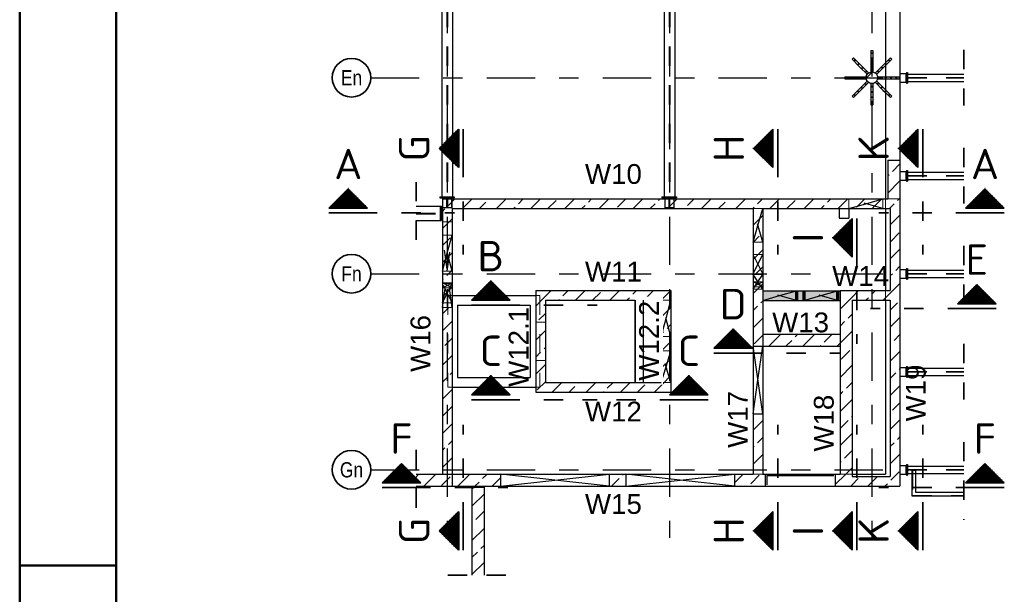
# Model space of a CAD drawing. Header units: millimetres. Extents: x -16 to 44.7, y 0 to 21.2.
# Tile 13 of 49: x 0 to 5.1, y 14.7 to 17.7. Entities that reach past the tile are written whole.
import ezdxf
from ezdxf.enums import TextEntityAlignment as Align

# ---------------------------------------------------------------- set-up
doc = ezdxf.new("R2010")
doc.units = ezdxf.units.MM
doc.linetypes.add('DASHDOTX2', pattern=[2, 1, -0.5, 0, -0.5])
doc.linetypes.add('HIDDEN', pattern=[0.375, 0.25, -0.125])
doc.layers.add('Achsen', color=7, linetype='Continuous', lineweight=20)
doc.layers.add('Wände', color=7, linetype='Continuous', lineweight=20)
doc.styles.add('Arial', font='arial.ttf')
doc.styles.add('Arial Narrow', font='ARIALN.TTF')
doc.styles.add('isocp', font='isocp', dxfattribs={"width": 1.1})
pattern_1 = [(90, (0, 0), (-0.01, 6e-19), [])]
pattern_2 = [(0, (0, 0), (0, 0.01), [])]
pattern_3 = [(45, (0, 0), (-0.08838835, 0.08838835), [0.0625, -0.025]), (45, (-0.0442, 0.0442), (-0.08838835, 0.08838835), [])]

msp = doc.modelspace()

# ---------------------------------------------------------------- hatches: boundary and pattern name
at = {"lineweight": 13}
h = msp.add_hatch(dxfattribs=at)
h.set_pattern_fill('bB', color=6, scale=0.01, angle=45, style=0, pattern_type=2)
h.set_pattern_definition(pattern_3)
h.paths.add_polyline_path([(4.440495, 17.37591), (4.440485, 17.376682), (4.440455, 17.377454), (4.440405, 17.378225), (4.440336, 17.378994), (4.440247, 17.379761), (4.440137, 17.380526), (4.440009, 17.381288), (4.439861, 17.382046), (4.439693, 17.3828), (4.439506, 17.38355), (4.439299, 17.384294), (4.439074, 17.385033), (4.43883, 17.385766), (4.438566, 17.386492), (4.438285, 17.387211), (4.437984, 17.387923), (4.437666, 17.388627), (4.437329, 17.389322), (4.436975, 17.390009), (4.436603, 17.390686), (4.436214, 17.391353), (4.435808, 17.39201), (4.435385, 17.392657), (4.434946, 17.393292), (4.43449, 17.393916), (4.434018, 17.394528), (4.433531, 17.395127), (4.433029, 17.395714), (4.432511, 17.396288), (4.431979, 17.396848), (4.431433, 17.397394), (4.430873, 17.397926), (4.430299, 17.398443), (4.429713, 17.398946), (4.429113, 17.399433), (4.428501, 17.399905), (4.427877, 17.40036), (4.427242, 17.4008), (4.426596, 17.401223), (4.425939, 17.401629), (4.425271, 17.402018), (4.424594, 17.40239), (4.423908, 17.402744), (4.423212, 17.403081), (4.422508, 17.403399), (4.421797, 17.403699), (4.421077, 17.403981), (4.420351, 17.404244), (4.419618, 17.404489), (4.418879, 17.404714), (4.418135, 17.40492), (4.417385, 17.405107), (4.416631, 17.405275), (4.415873, 17.405423), (4.415112, 17.405552), (4.414347, 17.405661), (4.413579, 17.405751), (4.41281, 17.40582), (4.412039, 17.40587), (4.411267, 17.4059), (4.410495, 17.40591), (4.409722, 17.4059), (4.40895, 17.40587), (4.40818, 17.40582), (4.40741, 17.405751), (4.406643, 17.405661), (4.405878, 17.405552), (4.405116, 17.405423), (4.404358, 17.405275), (4.403604, 17.405107), (4.402855, 17.40492), (4.40211, 17.404714), (4.401371, 17.404489), (4.400639, 17.404244), (4.399912, 17.403981), (4.399193, 17.403699), (4.398481, 17.403399), (4.397777, 17.403081), (4.397082, 17.402744), (4.396396, 17.40239), (4.395718, 17.402018), (4.395051, 17.401629), (4.394394, 17.401223), (4.393748, 17.4008), (4.393112, 17.40036), (4.392488, 17.399905), (4.391877, 17.399433), (4.391277, 17.398946), (4.39069, 17.398443), (4.390117, 17.397926), (4.389557, 17.397394), (4.38901, 17.396848), (4.388478, 17.396288), (4.387961, 17.395714), (4.387458, 17.395127), (4.386971, 17.394528), (4.3865, 17.393916), (4.386044, 17.393292), (4.385605, 17.392657), (4.385182, 17.39201), (4.384775, 17.391353), (4.384386, 17.390686), (4.384014, 17.390009), (4.38366, 17.389322), (4.383324, 17.388627), (4.383005, 17.387923), (4.382705, 17.387211), (4.382423, 17.386492), (4.38216, 17.385766), (4.381916, 17.385033), (4.38169, 17.384294), (4.381484, 17.38355), (4.381297, 17.3828), (4.381129, 17.382046), (4.380981, 17.381288), (4.380852, 17.380526), (4.380743, 17.379761), (4.380654, 17.378994), (4.380584, 17.378225), (4.380535, 17.377454), (4.380505, 17.376682), (4.380495, 17.37591), (4.380505, 17.375137), (4.380535, 17.374365), (4.380584, 17.373594), (4.380654, 17.372825), (4.380743, 17.372058), (4.380852, 17.371293), (4.380981, 17.370531), (4.381129, 17.369773), (4.381297, 17.369019), (4.381484, 17.368269), (4.38169, 17.367525), (4.381916, 17.366786), (4.38216, 17.366053), (4.382423, 17.365327), (4.382705, 17.364608), (4.383005, 17.363896), (4.383324, 17.363192), (4.38366, 17.362497), (4.384014, 17.36181), (4.384386, 17.361133), (4.384775, 17.360466), (4.385182, 17.359809), (4.385605, 17.359162), (4.386044, 17.358527), (4.3865, 17.357903), (4.386971, 17.357291), (4.387458, 17.356692), (4.387961, 17.356105), (4.388478, 17.355531), (4.38901, 17.354971), (4.389557, 17.354425), (4.390117, 17.353893), (4.39069, 17.353376), (4.391277, 17.352873), (4.391877, 17.352386), (4.392488, 17.351914), (4.393112, 17.351459), (4.393748, 17.351019), (4.394394, 17.350596), (4.395051, 17.35019), (4.395718, 17.349801), (4.396396, 17.349429), (4.397082, 17.349075), (4.397777, 17.348738), (4.398481, 17.34842), (4.399193, 17.34812), (4.399912, 17.347838), (4.400639, 17.347575), (4.401371, 17.34733), (4.40211, 17.347105), (4.402855, 17.346899), (4.403604, 17.346712), (4.404358, 17.346544), (4.405116, 17.346396), (4.405878, 17.346267), (4.406643, 17.346158), (4.40741, 17.346069), (4.40818, 17.345999), (4.40895, 17.345949), (4.409722, 17.345919), (4.410495, 17.34591), (4.411267, 17.345919), (4.412039, 17.345949), (4.41281, 17.345999), (4.413579, 17.346069), (4.414347, 17.346158), (4.415112, 17.346267), (4.415873, 17.346396), (4.416631, 17.346544), (4.417385, 17.346712), (4.418135, 17.346899), (4.418879, 17.347105), (4.419618, 17.34733), (4.420351, 17.347575), (4.421077, 17.347838), (4.421797, 17.34812), (4.422508, 17.34842), (4.423212, 17.348738), (4.423908, 17.349075), (4.424594, 17.349429), (4.425271, 17.349801), (4.425939, 17.35019), (4.426596, 17.350596), (4.427242, 17.351019), (4.427877, 17.351459), (4.428501, 17.351914), (4.429113, 17.352386), (4.429713, 17.352873), (4.430299, 17.353376), (4.430873, 17.353893), (4.431433, 17.354425), (4.431979, 17.354971), (4.432511, 17.355531), (4.433029, 17.356105), (4.433531, 17.356692), (4.434018, 17.357291), (4.43449, 17.357903), (4.434946, 17.358527), (4.435385, 17.359162), (4.435808, 17.359809), (4.436214, 17.360466), (4.436603, 17.361133), (4.436975, 17.36181), (4.437329, 17.362497), (4.437666, 17.363192), (4.437984, 17.363896), (4.438285, 17.364608), (4.438566, 17.365327), (4.43883, 17.366053), (4.439074, 17.366786), (4.439299, 17.367525), (4.439506, 17.368269), (4.439693, 17.369019), (4.439861, 17.369773), (4.440009, 17.370531), (4.440137, 17.371293), (4.440247, 17.372058), (4.440336, 17.372825), (4.440405, 17.373594), (4.440455, 17.374365), (4.440485, 17.375137)])
at = {"lineweight": 50}
h = msp.add_hatch(dxfattribs=at)
h.set_pattern_fill('Mau', color=4, scale=0.01, angle=90, style=0, pattern_type=2)
h.set_pattern_definition(pattern_1)
h.paths.add_polyline_path([(2.270153, 16.910221), (2.270153, 17.110221), (2.170153, 17.010221)])
h = msp.add_hatch(dxfattribs=at)
h.set_pattern_fill('Mau', color=4, scale=0.01, angle=90, style=0, pattern_type=2)
h.set_pattern_definition(pattern_1)
h.paths.add_polyline_path([(3.898191, 16.910221), (3.898191, 17.110221), (3.798191, 17.010221)])
h = msp.add_hatch(dxfattribs=at)
h.set_pattern_fill('Mau', color=4, scale=0.01, angle=90, style=0, pattern_type=2)
h.set_pattern_definition(pattern_1)
h.paths.add_polyline_path([(4.647959, 16.910221), (4.647959, 17.110221), (4.547959, 17.010221)])
at = {"lineweight": 13}
h = msp.add_hatch(dxfattribs=at)
h.set_pattern_fill('bB', color=6, scale=0.01, angle=45, style=0, pattern_type=2)
h.set_pattern_definition(pattern_3)
h.paths.add_polyline_path([(4.555479, 16.948419), (4.555479, 16.748419), (4.492979, 16.748419), (4.492979, 16.948419)])
at = {"lineweight": 50}
h = msp.add_hatch(dxfattribs=at)
h.set_pattern_fill('Mau', color=4, scale=0.01, style=0, pattern_type=2)
h.set_pattern_definition(pattern_2)
h.paths.add_polyline_path([(1.800526, 16.700519), (1.700526, 16.800519), (1.600526, 16.700519)])
h = msp.add_hatch(dxfattribs=at)
h.set_pattern_fill('Mau', color=4, scale=0.01, style=0, pattern_type=2)
h.set_pattern_definition(pattern_2)
h.paths.add_polyline_path([(5.095438, 16.700519), (4.995438, 16.800519), (4.895438, 16.700519)])
at = {"lineweight": 13}
h = msp.add_hatch(dxfattribs=at)
h.set_pattern_fill('bB', color=6, scale=0.01, angle=45, style=0, pattern_type=2)
h.set_pattern_definition(pattern_3)
h.paths.add_polyline_path([(4.555479, 16.698419), (2.187886, 16.698419), (2.187886, 16.748419), (4.555479, 16.748419)])
h = msp.add_hatch(dxfattribs=at)
h.set_pattern_fill('bB', color=6, scale=0.01, angle=45, style=0, pattern_type=2)
h.set_pattern_definition(pattern_3)
h.paths.add_polyline_path([(2.237886, 16.698419), (2.237886, 15.260913), (2.187886, 15.260913), (2.187886, 16.698419)])
h = msp.add_hatch(dxfattribs=at)
h.set_pattern_fill('bB', color=6, scale=0.01, angle=45, style=0, pattern_type=2)
h.set_pattern_definition(pattern_3)
h.paths.add_polyline_path([(3.84539, 16.698419), (3.84539, 15.98532), (3.79539, 15.98532), (3.79539, 16.698419)])
h = msp.add_hatch(dxfattribs=at)
h.set_pattern_fill('bB', color=6, scale=0.01, angle=45, style=0, pattern_type=2)
h.set_pattern_definition(pattern_3)
h.paths.add_polyline_path([(4.555479, 16.698419), (4.555479, 15.310913), (4.505479, 15.310913), (4.505479, 16.698419)])
at = {"lineweight": 50}
h = msp.add_hatch(dxfattribs=at)
h.set_pattern_fill('Mau', color=4, scale=0.01, angle=90, style=0, pattern_type=2)
h.set_pattern_definition(pattern_1)
h.paths.add_polyline_path([(4.308064, 16.447489), (4.308064, 16.647489), (4.208064, 16.547489)])
h = msp.add_hatch(dxfattribs=at)
h.set_pattern_fill('Mau', color=4, scale=0.01, style=0, pattern_type=2)
h.set_pattern_definition(pattern_2)
h.paths.add_polyline_path([(2.53801, 16.223603), (2.43801, 16.323603), (2.33801, 16.223603)])
at = {"lineweight": 13}
h = msp.add_hatch(dxfattribs=at)
h.set_pattern_fill('bB', color=6, scale=0.01, angle=45, style=0, pattern_type=2)
h.set_pattern_definition(pattern_3)
h.paths.add_polyline_path([(2.67039, 16.273413), (3.37039, 16.273413), (3.32039, 16.223413), (2.67039, 16.223413)])
h = msp.add_hatch(dxfattribs=at)
h.set_pattern_fill('bB', color=6, scale=0.01, angle=45, style=0, pattern_type=2)
h.set_pattern_definition(pattern_3)
h.paths.add_polyline_path([(3.37039, 16.273413), (3.37039, 15.748413), (3.32039, 15.798413), (3.32039, 16.223413)])
at = {"lineweight": 13, "true_color": 0xf08e8e}
for points in [[(4.24532, 16.27282), (4.24532, 16.22282), (3.845345, 16.22282), (3.845345, 16.27282)], [(3.226606, 16.223413), (3.226606, 15.798413), (3.182856, 15.798413), (3.182856, 16.223413)]]:
    msp.add_hatch(color=11, dxfattribs=at).paths.add_polyline_path(points)
at = {"lineweight": 13}
h = msp.add_hatch(dxfattribs=at)
h.set_pattern_fill('bB', color=6, scale=0.01, angle=45, style=0, pattern_type=2)
h.set_pattern_definition(pattern_3)
h.paths.add_polyline_path([(4.30789, 16.273419), (4.30789, 15.323413), (4.24539, 15.323413), (4.24539, 16.273419)])
h = msp.add_hatch(dxfattribs=at)
h.set_pattern_fill('bB', color=6, scale=0.01, angle=45, style=0, pattern_type=2)
h.set_pattern_definition(pattern_3)
h.paths.add_polyline_path([(4.505479, 16.223419), (4.30789, 16.223419), (4.30789, 16.273419), (4.505479, 16.273419)])
at = {"lineweight": 50}
h = msp.add_hatch(dxfattribs=at)
h.set_pattern_fill('Mau', color=4, scale=0.01, style=0, pattern_type=2)
h.set_pattern_definition(pattern_2)
h.paths.add_polyline_path([(5.053008, 16.205103), (4.953008, 16.305103), (4.853008, 16.205103)])
at = {"lineweight": 13}
h = msp.add_hatch(dxfattribs=at)
h.set_pattern_fill('bB', color=6, scale=0.01, angle=45, style=0, pattern_type=2)
h.set_pattern_definition(pattern_3)
h.paths.add_polyline_path([(2.72039, 16.223413), (2.72039, 15.748413), (2.67039, 15.748413), (2.67039, 16.223413)])
at = {"lineweight": 50}
h = msp.add_hatch(dxfattribs=at)
h.set_pattern_fill('Mau', color=4, scale=0.01, style=0, pattern_type=2)
h.set_pattern_definition(pattern_2)
h.paths.add_polyline_path([(3.792486, 15.974885), (3.692486, 16.074885), (3.592486, 15.974885)])
at = {"lineweight": 13}
h = msp.add_hatch(dxfattribs=at)
h.set_pattern_fill('bB', color=6, scale=0.01, angle=45, style=0, pattern_type=2)
h.set_pattern_definition(pattern_3)
h.paths.add_polyline_path([(4.24532, 16.04782), (4.24532, 15.98532), (3.845345, 15.98532), (3.845345, 16.04782)])
at = {"lineweight": 50}
h = msp.add_hatch(dxfattribs=at)
h.set_pattern_fill('Mau', color=4, scale=0.01, style=0, pattern_type=2)
h.set_pattern_definition(pattern_2)
h.paths.add_polyline_path([(2.53801, 15.733273), (2.43801, 15.833273), (2.33801, 15.733273)])
at = {"lineweight": 13}
h = msp.add_hatch(dxfattribs=at)
h.set_pattern_fill('bB', color=6, scale=0.01, angle=45, style=0, pattern_type=2)
h.set_pattern_definition(pattern_3)
h.paths.add_polyline_path([(3.32039, 15.798413), (3.37039, 15.748413), (2.72039, 15.748413), (2.72039, 15.798413)])
at = {"lineweight": 50}
h = msp.add_hatch(dxfattribs=at)
h.set_pattern_fill('Mau', color=4, scale=0.01, style=0, pattern_type=2)
h.set_pattern_definition(pattern_2)
h.paths.add_polyline_path([(3.562838, 15.733273), (3.462838, 15.833273), (3.362838, 15.733273)])
at = {"lineweight": 13}
h = msp.add_hatch(dxfattribs=at)
h.set_pattern_fill('bB', color=6, scale=0.01, angle=45, style=0, pattern_type=2)
h.set_pattern_definition(pattern_3)
h.paths.add_polyline_path([(3.84539, 15.63532), (3.84539, 15.323413), (3.79539, 15.323413), (3.79539, 15.63532)])
at = {"lineweight": 50}
h = msp.add_hatch(dxfattribs=at)
h.set_pattern_fill('Mau', color=4, scale=0.01, style=0, pattern_type=2)
h.set_pattern_definition(pattern_2)
h.paths.add_polyline_path([(2.076105, 15.278474), (1.976105, 15.378474), (1.876105, 15.278474)])
h = msp.add_hatch(dxfattribs=at)
h.set_pattern_fill('Mau', color=4, scale=0.01, style=0, pattern_type=2)
h.set_pattern_definition(pattern_2)
h.paths.add_polyline_path([(5.095438, 15.278474), (4.995438, 15.378474), (4.895438, 15.278474)])
at = {"lineweight": 13}
h = msp.add_hatch(dxfattribs=at)
h.set_pattern_fill('bB', color=6, scale=0.01, angle=45, style=0, pattern_type=2)
h.set_pattern_definition(pattern_3)
h.paths.add_polyline_path([(2.187886, 15.323413), (2.187886, 15.260913), (2.051671, 15.260913), (2.051671, 15.323413)])
h = msp.add_hatch(dxfattribs=at)
h.set_pattern_fill('bB', color=6, scale=0.01, angle=45, style=0, pattern_type=2)
h.set_pattern_definition(pattern_3)
h.paths.add_polyline_path([(2.488255, 15.260913), (2.187886, 15.260913), (2.187886, 15.323413), (2.488255, 15.323413)])
h = msp.add_hatch(dxfattribs=at)
h.set_pattern_fill('bB', color=6, scale=0.01, angle=45, style=0, pattern_type=2)
h.set_pattern_definition(pattern_3)
h.paths.add_polyline_path([(3.136257, 15.323413), (3.136257, 15.260913), (3.050755, 15.260913), (3.050755, 15.323413)])
h = msp.add_hatch(dxfattribs=at)
h.set_pattern_fill('bB', color=6, scale=0.01, angle=45, style=0, pattern_type=2)
h.set_pattern_definition(pattern_3)
h.paths.add_polyline_path([(3.858204, 15.260913), (3.698757, 15.260913), (3.698757, 15.323413), (3.858204, 15.323413)])
h = msp.add_hatch(dxfattribs=at)
h.set_pattern_fill('bB', color=6, scale=0.01, angle=45, style=0, pattern_type=2)
h.set_pattern_definition(pattern_3)
h.paths.add_polyline_path([(4.30789, 15.260913), (4.220704, 15.260913), (4.220704, 15.323413), (4.30789, 15.323413)])
h = msp.add_hatch(dxfattribs=at)
h.set_pattern_fill('bB', color=6, scale=0.01, angle=45, style=0, pattern_type=2)
h.set_pattern_definition(pattern_3)
h.paths.add_polyline_path([(4.555479, 15.260913), (4.30789, 15.260913), (4.30789, 15.310913), (4.555479, 15.310913)])
h = msp.add_hatch(dxfattribs=at)
h.set_pattern_fill('bB', color=6, scale=0.01, angle=45, style=0, pattern_type=2)
h.set_pattern_definition(pattern_3)
h.paths.add_polyline_path([(2.402904, 15.25591), (2.402904, 14.799984), (2.340404, 14.799984), (2.340404, 15.25591)])
at = {"lineweight": 50}
h = msp.add_hatch(dxfattribs=at)
h.set_pattern_fill('Mau', color=4, scale=0.01, angle=90, style=0, pattern_type=2)
h.set_pattern_definition(pattern_1)
h.paths.add_polyline_path([(2.270153, 15.128984), (2.170153, 15.028984), (2.270153, 14.928984)])
h = msp.add_hatch(dxfattribs=at)
h.set_pattern_fill('Mau', color=4, scale=0.01, angle=90, style=0, pattern_type=2)
h.set_pattern_definition(pattern_1)
h.paths.add_polyline_path([(3.898191, 15.128984), (3.798191, 15.028984), (3.898191, 14.928984)])
h = msp.add_hatch(dxfattribs=at)
h.set_pattern_fill('Mau', color=4, scale=0.01, angle=90, style=0, pattern_type=2)
h.set_pattern_definition(pattern_1)
h.paths.add_polyline_path([(4.308064, 15.128984), (4.208064, 15.028984), (4.308064, 14.928984)])
h = msp.add_hatch(dxfattribs=at)
h.set_pattern_fill('Mau', color=4, scale=0.01, angle=90, style=0, pattern_type=2)
h.set_pattern_definition(pattern_1)
h.paths.add_polyline_path([(4.647959, 15.128984), (4.547959, 15.028984), (4.647959, 14.928984)])

# ---------------------------------------------------------------- linework, layer by layer
at = {"color": 4, "linetype": 'Continuous', "lineweight": 50}
for p, q in [((0, 21.025), (0, 0)), ((0.5, 20.9), (0.5, 0.125)), ((0, 14.85), (0.5, 14.85))]:
    msp.add_line(p, q, dxfattribs=at)
at = {"color": 3, "linetype": 'Continuous', "lineweight": 25}
for p, q in [((4.555479, 19.550914), (4.555479, 16.948419)), ((4.480479, 19.475914), (4.480479, 16.948419)), ((2.185292, 19.394236), (2.185292, 16.759669)), ((2.240292, 19.393819), (2.240292, 16.759669)), ((3.335292, 19.39424), (3.335292, 16.759669)), ((3.390292, 19.393815), (3.390292, 16.759669)), ((4.315035, 17.47844), (4.307964, 17.471369)), ((4.315035, 17.47844), (4.353926, 17.439549)), ((4.405495, 17.51641), (4.405495, 17.46141)), ((4.405495, 17.51641), (4.415495, 17.51641)), ((4.415495, 17.51641), (4.415495, 17.46141)), ((4.307964, 17.471369), (4.346855, 17.432478)), ((4.346855, 17.432478), (4.385746, 17.393587)), ((4.353926, 17.439549), (4.392817, 17.400658)), ((4.405495, 17.46141), (4.405495, 17.40641)), ((4.415495, 17.46141), (4.415495, 17.40641)), ((4.467417, 17.439903), (4.428526, 17.401012)), ((4.474488, 17.432832), (4.435597, 17.393941)), ((4.480479, 17.452965), (4.467417, 17.439903)), ((4.480479, 17.438823), (4.474488, 17.432832)), ((4.270495, 17.38091), (4.270495, 17.37091)), ((4.270495, 17.38091), (4.325495, 17.38091)), ((4.325495, 17.38091), (4.380495, 17.38091)), ((4.380495, 17.38091), (4.380495, 17.37091)), ((4.392817, 17.400658), (4.385746, 17.393587)), ((4.405495, 17.40641), (4.415495, 17.40641)), ((4.428526, 17.401012), (4.435597, 17.393941)), ((4.440495, 17.38091), (4.440495, 17.37091)), ((4.440495, 17.38091), (4.480479, 17.38091)), ((4.555479, 17.398413), (4.585479, 17.398413)), ((4.585479, 17.398413), (4.585479, 17.353413)), ((4.589154, 17.403413), (4.594154, 17.403413)), ((4.58916, 17.403413), (4.58916, 17.348413)), ((4.594154, 17.403413), (4.594154, 17.394663)), ((4.594154, 17.394663), (4.88582, 17.394663)), ((4.270495, 17.37091), (4.325495, 17.37091)), ((4.325495, 17.37091), (4.380495, 17.37091)), ((4.385393, 17.357878), (4.346502, 17.318987)), ((4.392464, 17.350807), (4.353573, 17.311916)), ((4.385393, 17.357878), (4.392464, 17.350807)), ((4.405495, 17.34541), (4.405495, 17.29041)), ((4.405495, 17.34541), (4.415495, 17.34541)), ((4.415495, 17.34541), (4.415495, 17.29041)), ((4.435244, 17.358232), (4.428173, 17.351161)), ((4.428173, 17.351161), (4.467063, 17.31227)), ((4.435244, 17.358232), (4.474134, 17.319341)), ((4.440495, 17.37091), (4.480479, 17.37091)), ((4.555479, 17.353413), (4.585479, 17.353413)), ((4.589154, 17.348413), (4.594154, 17.348413)), ((4.594154, 17.357163), (4.594154, 17.348413)), ((4.594154, 17.357163), (4.88582, 17.357163)), ((4.346502, 17.318987), (4.307611, 17.280097)), ((4.307611, 17.280097), (4.314682, 17.273025)), ((4.353573, 17.311916), (4.314682, 17.273025)), ((4.405495, 17.29041), (4.405495, 17.23541)), ((4.415495, 17.29041), (4.415495, 17.23541)), ((4.467063, 17.31227), (4.480479, 17.298854)), ((4.474134, 17.319341), (4.480479, 17.312996)), ((4.405495, 17.23541), (4.415495, 17.23541)), ((4.480479, 16.948419), (4.480479, 16.748419)), ((4.492979, 16.948419), (4.492979, 16.748419)), ((4.492979, 16.948419), (4.555479, 16.948419)), ((4.555479, 16.948419), (4.555479, 16.748419)), ((4.555479, 16.890913), (4.585479, 16.890913)), ((4.585479, 16.890913), (4.585479, 16.845913)), ((4.589154, 16.895913), (4.594154, 16.895913)), ((4.589159, 16.895913), (4.589159, 16.840913)), ((4.594154, 16.895913), (4.594154, 16.887163)), ((4.594154, 16.887163), (4.88582, 16.887163)), ((4.555479, 16.845913), (4.585479, 16.845913)), ((4.589154, 16.840913), (4.594154, 16.840913)), ((4.594154, 16.849663), (4.594154, 16.840913)), ((4.594154, 16.849663), (4.88582, 16.849663)), ((1.700526, 16.800519), (1.800526, 16.700519)), ((2.173794, 16.759669), (2.173794, 16.753419)), ((2.173794, 16.759669), (2.248794, 16.759669)), ((2.173794, 16.753419), (2.248794, 16.753419)), ((2.187886, 16.748419), (2.187886, 16.698419)), ((2.187886, 16.748419), (4.492979, 16.748419)), ((2.188042, 16.753419), (2.188042, 16.748419)), ((2.234542, 16.753419), (2.234542, 16.748419)), ((2.248794, 16.759669), (2.248794, 16.753419)), ((3.323794, 16.759669), (3.323794, 16.753419)), ((3.323794, 16.759669), (3.398794, 16.759669)), ((3.323794, 16.753419), (3.398794, 16.753419)), ((3.338042, 16.753419), (3.338042, 16.748419)), ((3.384542, 16.753419), (3.384542, 16.748419)), ((3.398794, 16.759669), (3.398794, 16.753419)), ((4.555479, 16.748419), (4.555479, 16.698419)), ((2.051671, 16.710921), (2.176636, 16.710921)), ((2.176636, 16.710921), (2.176636, 16.635921)), ((2.176636, 16.710921), (2.182886, 16.710921)), ((2.182886, 16.710921), (2.182886, 16.635921)), ((2.182886, 16.696669), (2.187886, 16.696669)), ((2.187886, 16.698419), (2.187886, 15.323413)), ((2.237886, 16.698419), (2.237886, 15.260913)), ((2.237886, 16.698419), (3.79539, 16.698419)), ((3.79539, 16.698419), (3.79539, 15.98532)), ((3.84539, 16.698419), (3.84539, 15.98532)), ((3.84539, 16.698419), (4.505479, 16.698419)), ((4.241483, 16.698419), (4.241483, 16.648419)), ((4.291483, 16.698419), (4.291483, 16.648419)), ((4.480479, 16.698419), (4.480479, 16.273419)), ((4.505479, 16.698419), (4.505479, 16.273419)), ((4.555479, 16.698419), (4.555479, 15.310913)), ((2.051671, 16.635921), (2.176636, 16.635921)), ((2.176636, 16.635921), (2.182886, 16.635921)), ((2.182886, 16.650169), (2.187886, 16.650169)), ((4.241483, 16.648419), (4.291483, 16.648419)), ((4.555479, 16.383413), (4.585479, 16.383413)), ((4.585479, 16.383413), (4.585479, 16.338413)), ((4.589154, 16.388413), (4.594154, 16.388413)), ((4.589157, 16.388413), (4.589157, 16.333413)), ((4.594154, 16.388413), (4.594154, 16.379663)), ((4.594154, 16.379663), (4.88582, 16.379663)), ((2.43801, 16.323603), (2.53801, 16.223603)), ((4.555479, 16.338413), (4.585479, 16.338413)), ((4.589154, 16.333413), (4.594154, 16.333413)), ((4.594154, 16.342163), (4.594154, 16.333413)), ((4.594154, 16.342163), (4.88582, 16.342163)), ((2.67039, 16.273419), (3.37039, 16.273419)), ((2.67039, 16.273413), (2.67039, 16.223413)), ((3.37039, 16.273413), (3.37039, 15.748413)), ((3.845345, 16.27282), (3.845345, 16.22282)), ((3.845345, 16.27282), (4.24532, 16.27282)), ((4.24532, 16.27282), (4.24532, 16.22282)), ((4.24539, 16.273419), (4.24539, 15.323413)), ((4.24539, 16.273419), (4.30789, 16.273419)), ((4.30789, 16.273419), (4.505479, 16.273419)), ((2.237886, 16.248413), (2.67039, 16.248413)), ((2.67039, 16.223413), (2.67039, 15.748413)), ((2.72039, 16.223419), (3.32039, 16.223419)), ((2.72039, 16.223413), (2.72039, 15.798413)), ((3.32039, 16.223413), (3.32039, 15.798413)), ((3.845345, 16.22282), (4.24532, 16.22282)), ((4.30789, 16.223419), (4.30789, 15.323413)), ((4.30789, 16.223419), (4.505479, 16.223419)), ((4.480479, 16.223419), (4.480479, 15.323413)), ((4.505479, 16.223419), (4.505479, 15.310913)), ((2.266021, 16.198413), (2.266021, 15.823413)), ((2.266021, 16.198413), (2.641021, 16.198413)), ((2.641021, 16.198413), (2.641021, 15.823413)), ((3.692486, 16.074885), (3.792486, 15.974885)), ((3.845345, 16.04782), (3.845345, 15.98532)), ((3.845345, 16.04782), (4.24532, 16.04782)), ((4.24532, 16.04782), (4.24532, 15.98532)), ((3.79539, 15.98532), (3.79539, 15.63532)), ((3.79539, 15.98532), (3.84539, 15.98532)), ((3.84539, 15.98532), (3.84539, 15.63532)), ((3.84539, 15.98532), (4.24532, 15.98532)), ((4.555479, 15.875913), (4.585479, 15.875913)), ((4.585479, 15.875913), (4.585479, 15.830913)), ((4.589154, 15.880913), (4.594154, 15.880913)), ((4.589156, 15.880913), (4.589155, 15.825913)), ((4.594154, 15.880913), (4.594154, 15.872163)), ((4.594154, 15.872163), (4.88582, 15.872163)), ((2.266021, 15.823413), (2.641021, 15.823413)), ((2.43801, 15.833273), (2.53801, 15.733273)), ((4.555479, 15.830913), (4.585479, 15.830913)), ((4.589154, 15.825913), (4.594154, 15.825913)), ((4.594154, 15.834663), (4.594154, 15.825913)), ((4.594154, 15.834663), (4.88582, 15.834663)), ((2.237886, 15.773413), (2.67039, 15.773413)), ((2.67039, 15.748413), (2.72039, 15.748413)), ((2.72039, 15.748413), (3.37039, 15.748413)), ((3.79539, 15.63532), (3.79539, 15.323413)), ((3.79539, 15.63532), (3.84539, 15.63532)), ((3.84539, 15.63532), (3.84539, 15.323413)), ((1.976105, 15.378474), (2.076105, 15.278474)), ((4.555479, 15.368413), (4.585479, 15.368413)), ((4.585479, 15.368413), (4.585479, 15.323413)), ((4.589154, 15.373413), (4.589154, 15.318413)), ((4.589154, 15.373413), (4.594154, 15.373413)), ((4.594154, 15.373413), (4.594154, 15.364663)), ((4.594154, 15.364663), (4.88582, 15.364663)), ((2.051671, 15.323413), (2.187886, 15.323413)), ((2.187886, 15.323413), (2.488255, 15.323413)), ((2.488255, 15.323413), (2.488255, 15.260913)), ((2.488255, 15.323413), (3.050755, 15.323413)), ((3.050755, 15.323413), (3.050755, 15.260913)), ((3.050755, 15.323413), (3.136257, 15.323413)), ((3.136257, 15.323413), (3.136257, 15.260913)), ((3.136257, 15.323413), (3.698757, 15.323413)), ((3.698757, 15.323413), (3.698757, 15.260913)), ((3.698757, 15.323413), (3.79539, 15.323413)), ((3.84539, 15.323413), (3.858204, 15.323413)), ((3.858204, 15.323413), (3.858204, 15.260913)), ((3.858204, 15.323413), (4.220704, 15.323413)), ((4.220704, 15.323413), (4.220704, 15.260913)), ((4.220704, 15.323413), (4.24539, 15.323413)), ((4.30789, 15.323413), (4.30789, 15.310913)), ((4.30789, 15.323413), (4.480479, 15.323413)), ((4.30789, 15.310913), (4.505479, 15.310913)), ((4.555479, 15.323413), (4.585479, 15.323413)), ((4.555479, 15.310913), (4.555479, 15.260913)), ((4.589154, 15.318413), (4.594154, 15.318413)), ((4.594154, 15.327163), (4.594154, 15.318413)), ((4.594154, 15.327163), (4.88582, 15.327163)), ((4.617606, 15.327163), (4.617606, 15.210913)), ((4.636356, 15.327163), (4.636356, 15.229663)), ((2.051671, 15.260913), (2.187886, 15.260913)), ((2.187886, 15.260913), (2.237886, 15.260913)), ((2.237886, 15.260913), (2.488255, 15.260913)), ((2.340404, 15.25591), (2.340404, 14.799984)), ((2.340404, 15.25591), (2.402904, 15.25591)), ((2.402904, 15.25591), (2.402904, 14.799984)), ((2.488255, 15.260913), (3.050755, 15.260913)), ((3.050755, 15.260913), (3.136257, 15.260913)), ((3.136257, 15.260913), (3.698757, 15.260913)), ((3.698757, 15.260913), (3.858204, 15.260913)), ((3.858204, 15.260913), (4.220704, 15.260913)), ((4.220704, 15.260913), (4.30789, 15.260913)), ((4.30789, 15.260913), (4.555479, 15.260913)), ((4.617606, 15.210913), (4.88582, 15.210913)), ((4.636356, 15.229663), (4.88582, 15.229663))]:
    msp.add_line(p, q, dxfattribs=at)
at = {"color": 2, "linetype": 'HIDDEN', "lineweight": 35, "ltscale": 0.25}
for p, q in [((4.88582, 17.519663), (4.88582, 17.232163)), ((4.88582, 17.012163), (4.88582, 16.724663)), ((2.051671, 16.835919), (2.051671, 16.510919)), ((4.88582, 16.504663), (4.88582, 16.217163)), ((4.88582, 15.997163), (4.88582, 15.709663)), ((2.051671, 15.448413), (2.051671, 15.135913)), ((4.88582, 15.489663), (4.88582, 15.085913)), ((2.215404, 14.799984), (2.527904, 14.799984))]:
    msp.add_line(p, q, dxfattribs=at)
at = {"color": 2, "linetype": 'Continuous', "lineweight": 35}
for p, q in [((2.270153, 17.110221), (2.170153, 17.010221)), ((2.270153, 17.110221), (2.270153, 16.910221)), ((3.898191, 17.110221), (3.798191, 17.010221)), ((3.898191, 17.110221), (3.898191, 16.910221)), ((4.647959, 17.110221), (4.547959, 17.010221)), ((4.647959, 17.110221), (4.647959, 16.910221)), ((2.170153, 17.010221), (2.270153, 16.910221)), ((3.798191, 17.010221), (3.898191, 16.910221)), ((4.547959, 17.010221), (4.647959, 16.910221)), ((1.600526, 16.700519), (1.700526, 16.800519)), ((4.895438, 16.700519), (4.995438, 16.800519)), ((4.995438, 16.800519), (5.095438, 16.700519)), ((1.600526, 16.700519), (1.800526, 16.700519)), ((4.895438, 16.700519), (5.095438, 16.700519)), ((4.308064, 16.647489), (4.208064, 16.547489)), ((4.308064, 16.647489), (4.308064, 16.447489)), ((4.208064, 16.547489), (4.308064, 16.447489)), ((2.33801, 16.223603), (2.43801, 16.323603)), ((4.853008, 16.205103), (4.953008, 16.305103)), ((4.953008, 16.305103), (5.053008, 16.205103)), ((2.33801, 16.223603), (2.53801, 16.223603)), ((4.853008, 16.205103), (5.053008, 16.205103)), ((3.592486, 15.974885), (3.692486, 16.074885)), ((3.592486, 15.974885), (3.792486, 15.974885)), ((2.33801, 15.733273), (2.43801, 15.833273)), ((3.362838, 15.733273), (3.462838, 15.833273)), ((3.462838, 15.833273), (3.562838, 15.733273)), ((2.33801, 15.733273), (2.53801, 15.733273)), ((3.362838, 15.733273), (3.562838, 15.733273)), ((1.876105, 15.278474), (1.976105, 15.378474)), ((4.895438, 15.278474), (4.995438, 15.378474)), ((4.995438, 15.378474), (5.095438, 15.278474)), ((1.876105, 15.278474), (2.076105, 15.278474)), ((4.895438, 15.278474), (5.095438, 15.278474)), ((2.170153, 15.028984), (2.270153, 15.128984)), ((2.270153, 14.928984), (2.270153, 15.128984)), ((3.798191, 15.028984), (3.898191, 15.128984)), ((3.898191, 14.928984), (3.898191, 15.128984)), ((4.208064, 15.028984), (4.308064, 15.128984)), ((4.308064, 14.928984), (4.308064, 15.128984)), ((4.547959, 15.028984), (4.647959, 15.128984)), ((4.647959, 14.928984), (4.647959, 15.128984)), ((2.270153, 14.928984), (2.170153, 15.028984)), ((3.898191, 14.928984), (3.798191, 15.028984)), ((4.308064, 14.928984), (4.208064, 15.028984)), ((4.647959, 14.928984), (4.547959, 15.028984))]:
    msp.add_line(p, q, dxfattribs=at)
at = {"color": 2, "linetype": 'DASHDOTX2', "lineweight": 35, "ltscale": 0.25}
for p, q in [((2.295153, 17.110221), (2.295153, 16.460221)), ((3.923191, 17.110221), (3.923191, 16.460221)), ((4.672959, 17.110221), (4.672959, 16.460221)), ((1.600526, 16.675519), (2.250526, 16.675519)), ((5.095438, 16.675519), (4.445438, 16.675519)), ((4.333064, 16.647489), (4.333064, 15.997489)), ((2.33801, 16.198603), (2.98801, 16.198603)), ((5.053008, 16.180103), (4.403008, 16.180103)), ((3.592486, 15.949885), (4.242486, 15.949885)), ((2.33801, 15.708273), (2.98801, 15.708273)), ((3.562838, 15.708273), (2.912838, 15.708273)), ((2.295153, 14.928984), (2.295153, 15.578984)), ((3.923191, 14.928984), (3.923191, 15.578984)), ((4.333064, 14.928984), (4.333064, 15.578984)), ((4.672959, 14.928984), (4.672959, 15.578984)), ((1.876105, 15.253474), (2.526105, 15.253474)), ((5.095438, 15.253474), (4.445438, 15.253474))]:
    msp.add_line(p, q, dxfattribs=at)
at = {"color": 3, "linetype": 'Continuous', "lineweight": 25}
msp.add_circle((4.410495, 17.37591), 0.03, dxfattribs=at)
at = {"layer": 'Achsen', "color": 3, "linetype": 'DASHDOTX2', "lineweight": 25, "ltscale": 0.25}
for p, q in [((2.212886, 19.656377), (2.212886, 14.993751)), ((3.362886, 19.656377), (3.362886, 14.993751)), ((4.410386, 19.656377), (4.410386, 14.993751)), ((1.81718, 17.375912), (4.823608, 17.375912)), ((1.81718, 16.360912), (4.823608, 16.360912)), ((1.81718, 15.345912), (4.823608, 15.345912))]:
    msp.add_line(p, q, dxfattribs=at)
at = {"layer": 'Achsen', "color": 3, "linetype": 'HIDDEN', "lineweight": 25, "ltscale": 0.25}
for p, q in [((4.466483, 16.698419), (4.291483, 16.748419)), ((4.291483, 16.698419), (4.378983, 16.723419)), ((4.378983, 16.723419), (4.466483, 16.748419)), ((3.84539, 16.523627), (3.79539, 16.698627)), ((3.82039, 16.611127), (3.84539, 16.698627)), ((2.237886, 16.185914), (2.187886, 16.560914)), ((2.237886, 16.373414), (2.187886, 16.560914)), ((2.212886, 16.373414), (2.237886, 16.560914)), ((2.212886, 16.467164), (2.237886, 16.560914)), ((3.79539, 16.523627), (3.82039, 16.611127)), ((2.187886, 16.373414), (2.212886, 16.467164)), ((3.84539, 16.361064), (3.79539, 16.461064)), ((3.82039, 16.411064), (3.84539, 16.461064)), ((3.79539, 16.361064), (3.82039, 16.411064)), ((2.187886, 16.185914), (2.212886, 16.373414)), ((3.84539, 16.281701), (3.79539, 16.356701)), ((3.82039, 16.319201), (3.84539, 16.356701)), ((2.237886, 16.288064), (2.187886, 16.313064)), ((2.237886, 16.210952), (2.187886, 16.310952)), ((2.212886, 16.300564), (2.237886, 16.313064)), ((2.212886, 16.260952), (2.237886, 16.310952)), ((3.79539, 16.281701), (3.82039, 16.319201)), ((3.84539, 16.293951), (3.79539, 16.318951)), ((3.79539, 16.293951), (3.82039, 16.306451)), ((3.82039, 16.306451), (3.84539, 16.318951)), ((2.187886, 16.288064), (2.212886, 16.300564)), ((2.187886, 16.210952), (2.212886, 16.260952)), ((4.020345, 16.22282), (3.845345, 16.27282)), ((3.932845, 16.24782), (4.020345, 16.27282)), ((4.23282, 16.22282), (4.05782, 16.27282)), ((4.14532, 16.24782), (4.23282, 16.27282)), ((3.37039, 16.035913), (3.32039, 16.223413)), ((3.34539, 16.129663), (3.37039, 16.223413)), ((3.845345, 16.22282), (3.932845, 16.24782)), ((4.05782, 16.22282), (4.14532, 16.24782)), ((3.32039, 16.035913), (3.34539, 16.129663)), ((3.37039, 15.798413), (3.32039, 15.960913)), ((3.34539, 15.879663), (3.37039, 15.960913)), ((3.32039, 15.798413), (3.34539, 15.879663))]:
    msp.add_line(p, q, dxfattribs=at)
at = {"layer": 'Achsen', "color": 3, "linetype": 'Continuous', "lineweight": 25}
for p, q in [((3.84539, 15.63532), (3.79539, 15.98532)), ((3.82039, 15.81032), (3.84539, 15.98532)), ((3.79539, 15.63532), (3.82039, 15.81032)), ((3.050755, 15.260913), (2.488255, 15.323413)), ((2.488255, 15.260913), (2.769505, 15.292163)), ((2.769505, 15.292163), (3.050755, 15.323413)), ((3.698757, 15.260913), (3.136257, 15.323413)), ((3.136257, 15.260913), (3.417507, 15.292163)), ((3.417507, 15.292163), (3.698757, 15.323413)), ((3.865704, 15.315913), (3.865704, 15.268413)), ((3.865704, 15.315913), (4.213204, 15.315913))]:
    msp.add_line(p, q, dxfattribs=at)
at = {"layer": 'Achsen', "color": 2, "linetype": 'Continuous', "lineweight": 35}
for centre in [(1.71718, 17.375912), (1.71718, 16.360912), (1.71718, 15.345912)]:
    msp.add_circle(centre, 0.1, dxfattribs=at)
at = {"layer": 'Wände', "color": 3, "linetype": 'HIDDEN', "lineweight": 25, "ltscale": 0.25}
for p, q in [((2.211292, 19.536829), (2.211292, 16.759669)), ((2.214292, 19.536829), (2.214292, 16.759669)), ((3.361292, 19.536829), (3.361292, 16.759669)), ((3.364292, 19.536829), (3.364292, 16.759669)), ((4.506308, 17.478794), (4.480479, 17.452965)), ((4.506308, 17.478794), (4.513379, 17.471722)), ((4.513379, 17.471722), (4.480479, 17.438823)), ((4.480479, 17.38091), (4.495495, 17.38091)), ((4.495495, 17.38091), (4.550495, 17.38091)), ((4.550495, 17.38091), (4.550495, 17.37091)), ((4.589154, 17.387538), (4.594154, 17.387538)), ((4.58916, 17.387538), (4.594154, 17.387538)), ((4.58916, 17.381788), (4.594154, 17.381788)), ((4.58916, 17.381788), (4.594154, 17.381788)), ((4.594154, 17.394663), (4.594154, 17.3768)), ((4.594154, 17.3768), (4.88582, 17.3768)), ((4.480479, 17.37091), (4.495495, 17.37091)), ((4.495495, 17.37091), (4.550495, 17.37091)), ((4.589154, 17.370038), (4.594154, 17.370038)), ((4.58916, 17.370038), (4.594154, 17.370038)), ((4.58916, 17.364288), (4.594154, 17.364288)), ((4.58916, 17.364288), (4.594154, 17.364288)), ((4.594154, 17.375025), (4.594154, 17.357163)), ((4.594154, 17.375025), (4.88582, 17.375025)), ((4.480479, 17.312996), (4.513025, 17.28045)), ((4.480479, 17.298854), (4.505954, 17.273379)), ((4.513025, 17.28045), (4.505954, 17.273379)), ((4.589154, 16.880038), (4.594154, 16.880038)), ((4.589159, 16.880038), (4.594154, 16.880038)), ((4.589159, 16.874288), (4.594154, 16.874288)), ((4.589159, 16.874288), (4.594154, 16.874288)), ((4.594154, 16.887163), (4.594154, 16.8693)), ((4.594154, 16.8693), (4.88582, 16.8693)), ((4.594154, 16.867525), (4.594154, 16.849663)), ((4.594154, 16.867525), (4.88582, 16.867525)), ((4.589154, 16.862538), (4.594154, 16.862538)), ((4.589159, 16.862538), (4.594154, 16.862538)), ((4.589159, 16.856788), (4.594154, 16.856788)), ((4.589159, 16.856788), (4.594154, 16.856788)), ((2.188042, 16.748419), (2.188042, 16.703419)), ((2.20948, 16.753419), (2.20948, 16.703419)), ((2.213105, 16.753419), (2.213105, 16.703419)), ((2.234542, 16.748419), (2.234542, 16.703419)), ((3.338042, 16.748419), (3.338042, 16.703419)), ((3.35948, 16.753419), (3.35948, 16.703419)), ((3.363105, 16.753419), (3.363105, 16.703419)), ((3.384542, 16.748419), (3.384542, 16.703419)), ((2.051671, 16.675356), (2.176636, 16.675356)), ((2.051671, 16.671481), (2.176636, 16.671481)), ((2.182886, 16.675231), (2.187886, 16.675231)), ((2.182886, 16.671606), (2.187886, 16.671606)), ((2.188042, 16.703419), (2.234542, 16.703419)), ((3.338042, 16.703419), (3.384542, 16.703419)), ((4.589154, 16.372538), (4.594154, 16.372538)), ((4.589157, 16.372538), (4.594154, 16.372538)), ((4.589157, 16.366788), (4.594154, 16.366788)), ((4.589157, 16.366788), (4.594154, 16.366788)), ((4.594154, 16.379663), (4.594154, 16.3618)), ((4.594154, 16.3618), (4.88582, 16.3618)), ((4.594154, 16.360025), (4.594154, 16.342163)), ((4.594154, 16.360025), (4.88582, 16.360025)), ((4.589154, 16.355038), (4.594154, 16.355038)), ((4.589157, 16.355038), (4.594154, 16.355038)), ((4.589157, 16.349288), (4.594154, 16.349288)), ((4.589157, 16.349288), (4.594154, 16.349288)), ((4.589154, 15.865038), (4.594154, 15.865038)), ((4.589154, 15.847538), (4.594154, 15.847538)), ((4.589156, 15.865038), (4.594154, 15.865038)), ((4.589156, 15.859288), (4.594154, 15.859288)), ((4.589156, 15.859288), (4.594154, 15.859288)), ((4.589156, 15.847538), (4.594154, 15.847538)), ((4.594154, 15.872163), (4.594154, 15.8543)), ((4.594154, 15.8543), (4.88582, 15.8543)), ((4.594154, 15.852525), (4.594154, 15.834663)), ((4.594154, 15.852525), (4.88582, 15.852525)), ((4.589156, 15.841788), (4.594154, 15.841788)), ((4.589156, 15.841788), (4.594154, 15.841788)), ((4.589154, 15.357538), (4.594154, 15.357538)), ((4.589154, 15.357538), (4.594154, 15.357538)), ((4.589154, 15.351788), (4.594154, 15.351788)), ((4.589154, 15.351788), (4.594154, 15.351788)), ((4.589154, 15.340038), (4.594154, 15.340038)), ((4.589154, 15.340038), (4.594154, 15.340038)), ((4.594154, 15.364663), (4.594154, 15.3468)), ((4.594154, 15.3468), (4.88582, 15.3468)), ((4.594154, 15.345025), (4.594154, 15.327163)), ((4.594154, 15.345025), (4.88582, 15.345025)), ((4.617606, 15.343775), (4.617606, 15.327163)), ((4.617606, 15.343775), (4.636356, 15.343775)), ((4.619731, 15.343775), (4.619731, 15.213038)), ((4.636356, 15.343775), (4.636356, 15.327163)), ((4.589154, 15.334288), (4.594154, 15.334288)), ((4.589154, 15.334288), (4.594154, 15.334288)), ((4.619731, 15.213038), (4.88582, 15.213038))]:
    msp.add_line(p, q, dxfattribs=at)
at = {"layer": 'Wände', "color": 5, "linetype": 'HIDDEN', "lineweight": 18, "ltscale": 0.25}
for p, q in [((2.237886, 16.748419), (2.237886, 16.698419)), ((3.337792, 16.748419), (3.337792, 16.698419)), ((3.387792, 16.748419), (3.387792, 16.698419)), ((4.291483, 16.748419), (4.291483, 16.698419)), ((4.466483, 16.748419), (4.466483, 16.698419)), ((4.480479, 16.748419), (4.480479, 16.698419)), ((4.492979, 16.748419), (4.555479, 16.748419)), ((3.79539, 16.698627), (3.79539, 16.698419)), ((3.79539, 16.698627), (3.84539, 16.698627)), ((3.84539, 16.698627), (3.84539, 16.698419)), ((2.187886, 16.629669), (2.237886, 16.629669)), ((2.187886, 16.560914), (2.237886, 16.560914)), ((3.79539, 16.523627), (3.84539, 16.523627)), ((3.79539, 16.461064), (3.84539, 16.461064)), ((2.187886, 16.373414), (2.237886, 16.373414)), ((3.79539, 16.361064), (3.84539, 16.361064)), ((3.79539, 16.356701), (3.84539, 16.356701)), ((2.187886, 16.313064), (2.237886, 16.313064)), ((2.187886, 16.310952), (2.237886, 16.310952)), ((3.79539, 16.318951), (3.84539, 16.318951)), ((2.187886, 16.288064), (2.237886, 16.288064)), ((3.79539, 16.293951), (3.84539, 16.293951)), ((3.79539, 16.281701), (3.84539, 16.281701)), ((4.480479, 16.273419), (4.480479, 16.223419)), ((2.187886, 16.210952), (2.237886, 16.210952)), ((2.216021, 16.248413), (2.216021, 15.773413)), ((2.216021, 16.248413), (2.237886, 16.248413)), ((2.67039, 16.248413), (2.691021, 16.248413)), ((2.691021, 16.248413), (2.691021, 15.773413)), ((3.32039, 16.223419), (3.37039, 16.223419)), ((2.187886, 16.185914), (2.237886, 16.185914)), ((2.67039, 16.110913), (2.72039, 16.110913)), ((3.32039, 16.035913), (3.37039, 16.035913)), ((3.32039, 15.960913), (3.37039, 15.960913)), ((2.67039, 15.910913), (2.72039, 15.910913)), ((3.32039, 15.798413), (3.37039, 15.798413)), ((2.216021, 15.773413), (2.237886, 15.773413)), ((2.67039, 15.773413), (2.691021, 15.773413)), ((3.79539, 15.323413), (3.84539, 15.323413)), ((4.24539, 15.323413), (4.30789, 15.323413))]:
    msp.add_line(p, q, dxfattribs=at)
at = {"layer": 'Wände', "color": 1, "linetype": 'HIDDEN', "lineweight": 70, "ltscale": 0.25}
for p, q in [((4.020345, 16.27282), (4.020345, 16.22282)), ((4.05782, 16.27282), (4.05782, 16.22282)), ((4.23282, 16.27282), (4.23282, 16.22282))]:
    msp.add_line(p, q, dxfattribs=at)
at = {"layer": 'Wände', "color": 3, "linetype": 'HIDDEN', "lineweight": 25, "ltscale": 0.25}
for centre in [(4.410495, 17.50266), (4.410495, 17.47716), (4.321223, 17.465182), (4.340668, 17.445736), (4.360113, 17.426291), (4.410495, 17.44966), (4.462644, 17.428059), (4.482089, 17.447504), (4.500121, 17.465535), (4.284245, 17.37591), (4.311745, 17.37591), (4.339245, 17.37591), (4.366745, 17.37591), (4.379559, 17.406845), (4.410495, 17.42216), (4.443199, 17.408613), (4.454245, 17.37591), (4.481745, 17.37591), (4.509245, 17.37591), (4.536745, 17.37591), (4.358346, 17.32376), (4.377791, 17.343206), (4.410495, 17.32966), (4.441431, 17.344974), (4.460876, 17.325528), (4.320869, 17.286284), (4.3389, 17.304315), (4.410495, 17.30216), (4.410495, 17.27466), (4.480322, 17.306083), (4.499767, 17.286637), (4.410495, 17.24916)]:
    msp.add_circle(centre, 0.002, dxfattribs=at)

# ---------------------------------------------------------------- texts
at = {"color": 2, "lineweight": 35, "style": 'isocp', "width": 1.15}
for s, p in [('G', (2.120153, 17.010221)), ('H', (3.748191, 17.010221)), ('K', (4.497959, 17.010221)), ('I', (4.158064, 16.547489)), ('G', (2.120153, 15.028984)), ('H', (3.748191, 15.028984)), ('K', (4.497959, 15.028984)), ('I', (4.158064, 15.028984))]:
    msp.add_text(s, height=0.1575, rotation=90, dxfattribs=at).set_placement(p, align=Align.CENTER)
for s, p in [('A', (1.700526, 16.850519)), ('A', (4.995438, 16.850519)), ('B', (2.43801, 16.373603)), ('E', (4.953008, 16.355103)), ('D', (3.692486, 16.124885)), ('C', (2.43801, 15.883273)), ('C', (3.462838, 15.883273)), ('F', (1.976105, 15.428474)), ('F', (4.995438, 15.428474))]:
    msp.add_text(s, height=0.1575, dxfattribs=at).set_placement(p, align=Align.CENTER)
at = {"color": 4, "lineweight": 50, "style": 'Arial'}
for s, p in [('W10', (2.925395, 16.826184)), ('W11', (2.925395, 16.320667)), ('W14', (4.204674, 16.297882)), ('W13', (3.894098, 16.057703)), ('W12', (2.925395, 15.596067)), ('W15', (2.925395, 15.117624))]:
    msp.add_text(s, height=0.1025, dxfattribs=at).set_placement(p)
for s, p in [('W12.1', (2.633205, 15.775385)), ('W16', (2.125275, 15.852624)), ('W19', (4.688345, 15.596393)), ('W17', (3.767822, 15.459322)), ('W18', (4.212399, 15.440053))]:
    msp.add_text(s, height=0.1025, rotation=90, dxfattribs=at).set_placement(p)
at = {"layer": 'Achsen', "color": 3, "lineweight": 25, "style": 'Arial Narrow'}
for s, p in [('En', (1.71718, 17.375705)), ('Fn', (1.71718, 16.360705)), ('Gn', (1.71718, 15.345705))]:
    msp.add_text(s, height=0.07875, dxfattribs=at).set_placement(p, align=Align.MIDDLE_CENTER)

# ---------------------------------------------------------------- next in the draw order: texts
at = {"color": 4, "lineweight": 50, "insert": (3.308091, 15.807177), "char_height": 0.1025, "attachment_point": 7, "rotation": 90, "line_spacing_factor": 0.9, "style": 'Arial', "bg_fill": 3, "box_fill_scale": 1.2, "bg_fill_color": 256, "bg_fill_true_color": 13158600, "bg_fill_transparency": 0}
msp.add_mtext('W12.2', dxfattribs=at)

# ---------------------------------------------------------------- next in the draw order: linework, layer by layer
at = {"color": 3, "linetype": 'Continuous', "lineweight": 25}
for p, q in [((3.182856, 16.223413), (3.182856, 15.798413)), ((3.226606, 16.223413), (3.226606, 15.798413)), ((2.72039, 15.798413), (3.32039, 15.798413))]:
    msp.add_line(p, q, dxfattribs=at)

doc.saveas('drawing.dxf')
